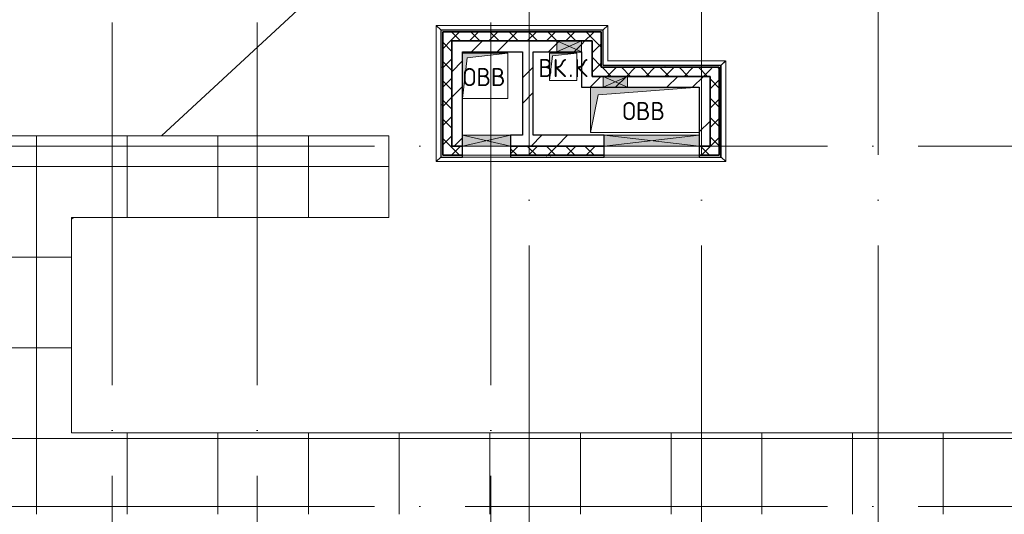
# Model space of a CAD drawing. Header units: millimetres. Extents: x -30540 to 143646, y -11730 to 123410.
# Tile 4 of 114: x -6186 to 4676, y 32164 to 37620. Entities that reach past the tile are written whole.
import ezdxf

# ---------------------------------------------------------------- set-up
doc = ezdxf.new("R2010")
doc.units = ezdxf.units.MM
doc.linetypes.add('ADSK_Линия сетки', pattern=[5000, 4000, -500, 0, -500])
for name, color, linetype, lineweight in [('A-____-NOTE-TEXT', 7, 'Continuous', 18), ('A-GENM-____-OTLN', 7, 'Continuous', 18), ('A-GLAZ-____-MCUT', 7, 'Continuous', 9), ('A-GLAZ-____-OTLN', 7, 'Continuous', 18), ('A-ROOF-____-OTLN', 7, 'Continuous', 18), ('A-ROOF-____-PATT', 7, 'Continuous', 18), ('A-WALL-____-MCUT', 7, 'Continuous', 40), ('A-WALL-____-OTLN', 7, 'Continuous', 18), ('A-WALL-____-PATT', 7, 'Continuous', 40), ('I-WALL-____-MCUT', 7, 'Continuous', 40), ('I-WALL-____-OTLN', 7, 'Continuous', 18), ('M-EQPM-____-OTLN', 7, 'Continuous', 18), ('S-GRID-____-OTLN', 7, 'Continuous', 9)]:
    doc.layers.add(name, color=color, linetype=linetype, lineweight=lineweight)
doc.styles.add('GOST Common', font='GOST_Common.ttf', dxfattribs={"height": 200})
pattern_1 = [(45, (0, 0), (-424.264, 424.264), []), (45, (0, 282.8), (-424.264, 424.264), [])]
pattern_2 = [(45, (0, 0), (-106.066, 106.066), []), (135, (0, 0), (-106.066, -106.066), [])]
pattern_3 = [(0, (0, 0), (406.4, 101.6), [6.706, -298.094, 6.706, -298.094, -1625.6]), (0, (0, 0), (406.4, 101.6), [-609.6, 6.706, -602.894, 6.706, -298.094, -711.2]), (0, (0, 0), (406.4, 101.6), [-1524, 6.706, -196.494, 6.706, -501.294]), (120, (152.4, 50.8), (-291.18818, 301.15272), [6.706, -298.094, 6.706, -298.094, -1625.6]), (120, (152.4, 50.8), (-291.18818, 301.15272), [-609.6, 6.706, -602.894, 6.706, -298.094, -711.2]), (120, (152.4, 50.8), (-291.18818, 301.15272), [-1524, 6.706, -196.494, 6.706, -501.294]), (240, (203.2, 254), (-115.21182, -402.75272), [6.706, -298.094, 6.706, -298.094, -1625.6]), (240, (203.2, 254), (-115.21182, -402.75272), [-609.6, 6.706, -602.894, 6.706, -298.094, -711.2]), (240, (203.2, 254), (-115.21182, -402.75272), [-1524, 6.706, -196.494, 6.706, -501.294])]

# ---------------------------------------------------------------- blocks, each defined once
blk = doc.blocks.new('АР_Отверстие прямоугольное - ОВВ-7469428-Кровля')
at = {"layer": 'A-GLAZ-____-OTLN', "lineweight": 13, "true_color": 0xf9f9f9}
blk.add_hatch(color=7, dxfattribs=at).paths.add_polyline_path([(650, -60), (650, 60), (-400, 60), (-400, -60), (542, -60)])
at = {"layer": 'A-GLAZ-____-MCUT', "color": 254, "lineweight": 15, "true_color": 0xcccccc}
for p, q in [((-400, 60), (-400, -60)), ((650, 60), (650, -60))]:
    blk.add_line(p, q, dxfattribs=at)
at = {"layer": 'A-GLAZ-____-OTLN', "color": 254, "lineweight": 5, "true_color": 0xcccccc}
for p, q in [((650, 60), (-400, -60)), ((-400, 60), (650, -60))]:
    blk.add_line(p, q, dxfattribs=at)
at = {"layer": 'A-GLAZ-____-OTLN', "color": 254, "lineweight": 13, "true_color": 0xcccccc}
for p, q in [((650, 60), (-400, 60)), ((-400, 60), (-400, -60)), ((650, -60), (650, 60)), ((-400, -60), (650, -60))]:
    blk.add_line(p, q, dxfattribs=at)
blk = doc.blocks.new('АР_Отверстие прямоугольное - ОВВ-7440761-Кровля')
at = {"layer": 'A-GLAZ-____-OTLN', "lineweight": 13, "true_color": 0xf9f9f9}
blk.add_hatch(color=7, dxfattribs=at).paths.add_polyline_path([(390, -60), (390, 60), (-140, 60), (-140, -60), (318, -60)])
at = {"layer": 'A-GLAZ-____-MCUT', "color": 254, "lineweight": 15, "true_color": 0xcccccc}
for p, q in [((-140, 60), (-140, -60)), ((390, 60), (390, -60))]:
    blk.add_line(p, q, dxfattribs=at)
at = {"layer": 'A-GLAZ-____-OTLN', "color": 254, "lineweight": 5, "true_color": 0xcccccc}
for p, q in [((390, 60), (-140, -60)), ((-140, 60), (390, -60))]:
    blk.add_line(p, q, dxfattribs=at)
at = {"layer": 'A-GLAZ-____-OTLN', "color": 254, "lineweight": 13, "true_color": 0xcccccc}
for p, q in [((390, 60), (-140, 60)), ((-140, 60), (-140, -60)), ((390, -60), (390, 60)), ((-140, -60), (390, -60))]:
    blk.add_line(p, q, dxfattribs=at)
blk = doc.blocks.new('АР_Отверстие прямоугольное - ОВВ-9114725-Кровля')
at = {"layer": 'A-GLAZ-____-OTLN', "lineweight": 13, "true_color": 0xf9f9f9}
blk.add_hatch(color=7, dxfattribs=at).paths.add_polyline_path([(260, 60), (-10, 60), (-10, -60), (260, -60)])
at = {"layer": 'A-GLAZ-____-MCUT', "color": 254, "lineweight": 15, "true_color": 0xcccccc}
for p, q in [((-10, 60), (-10, -60)), ((260, 60), (260, -60))]:
    blk.add_line(p, q, dxfattribs=at)
at = {"layer": 'A-GLAZ-____-OTLN', "color": 254, "lineweight": 5, "true_color": 0xcccccc}
for p, q in [((260, 60), (-10, -60)), ((-10, 60), (260, -60))]:
    blk.add_line(p, q, dxfattribs=at)
at = {"layer": 'A-GLAZ-____-OTLN', "color": 254, "lineweight": 13, "true_color": 0xcccccc}
for p, q in [((260, 60), (-10, 60)), ((-10, 60), (-10, -60)), ((260, -60), (260, 60)), ((-10, -60), (260, -60))]:
    blk.add_line(p, q, dxfattribs=at)
blk = doc.blocks.new('АР_Отверстие прямоугольное - ВК-8884799-Кровля')
at = {"layer": 'A-GLAZ-____-OTLN', "lineweight": 13, "true_color": 0xf9f9f9}
blk.add_hatch(color=7, dxfattribs=at).paths.add_polyline_path([(197, 60), (-10, 60), (-10, -60), (260, -60), (260, 60)])
at = {"layer": 'A-GLAZ-____-MCUT', "color": 254, "lineweight": 15, "true_color": 0xcccccc}
for p, q in [((-10, 60), (-10, -60)), ((260, 60), (260, -60))]:
    blk.add_line(p, q, dxfattribs=at)
at = {"layer": 'A-GLAZ-____-OTLN', "color": 254, "lineweight": 5, "true_color": 0xcccccc}
for p, q in [((260, 60), (-10, -60)), ((-10, 60), (260, -60))]:
    blk.add_line(p, q, dxfattribs=at)
at = {"layer": 'A-GLAZ-____-OTLN', "color": 254, "lineweight": 13, "true_color": 0xcccccc}
for p, q in [((260, 60), (-10, 60)), ((-10, 60), (-10, -60)), ((260, -60), (260, 60)), ((-10, -60), (260, -60))]:
    blk.add_line(p, q, dxfattribs=at)
blk = doc.blocks.new('_GM_Dt-St-D_Фартук гнутый из оцинкованной стали_Пристенный_Тип 1__c-верхняя кромка с отгибом_ - ФС-1_3_50х70У100-1_5_t__RAL7016-8063885-Кровля')
at = {"layer": 'A-GENM-____-OTLN', "color": 254, "lineweight": 13, "true_color": 0xcccccc}
for p, q in [((50, 1), (50, 0)), ((1453, 0), (50, 0)), ((1453, 0), (1453, 1)), ((1453, 0), (1503, -50)), ((0, -50), (50, 0)), ((1503, -50), (0, -50))]:
    blk.add_line(p, q, dxfattribs=at)
blk = doc.blocks.new('_GM_Dt-St-D_Фартук гнутый из оцинкованной стали_Пристенный_Тип 1__c-верхняя кромка с отгибом_ - ФС-1_3_50х70У100-1_5_t__RAL7016-8063329-Кровля')
at = {"layer": 'A-GENM-____-OTLN', "color": 254, "lineweight": 13, "true_color": 0xcccccc}
for p, q in [((0, 50), (1893, 50)), ((50, 0), (0, 50)), ((50, 0), (1843, 0)), ((50, 0), (50, -1.5)), ((1893, 50), (1843, 0)), ((1843, -1.5), (1843, 0))]:
    blk.add_line(p, q, dxfattribs=at)
blk = doc.blocks.new('_GM_Dt-St-D_Фартук гнутый из оцинкованной стали_Пристенный_Тип 1__c-верхняя кромка с отгибом_ - ФС-1_3_50х70У100-1_5_t__RAL7016-8063500-Кровля')
at = {"layer": 'A-GENM-____-OTLN', "color": 254, "lineweight": 13, "true_color": 0xcccccc}
for p, q in [((391.5, 0), (0, 0)), ((391.5, 0), (391.5, 1.5)), ((391.5, 0), (441.5, -50)), ((441.5, -50), (50, -50))]:
    blk.add_line(p, q, dxfattribs=at)
blk = doc.blocks.new('_GM_Dt-St-D_Фартук гнутый из оцинкованной стали_Пристенный_Тип 1__c-верхняя кромка с отгибом_ - ФС-1_3_50х70У100-1_5_t__RAL7016-8063630-Кровля')
at = {"layer": 'A-GENM-____-OTLN', "color": 254, "lineweight": 13, "true_color": 0xcccccc}
for p, q in [((0, 0), (1301.5, 0)), ((50, 50), (1351.5, 50)), ((1351.5, 50), (1301.5, 0)), ((1301.5, -1.5), (1301.5, 0))]:
    blk.add_line(p, q, dxfattribs=at)
blk = doc.blocks.new('_GM_Dt-St-D_Фартук гнутый из оцинкованной стали_Пристенный_Тип 1__c-верхняя кромка с отгибом_ - ФС-1_3_50х70У100-1_5_t__RAL7016-8063882-Кровля')
at = {"layer": 'A-GENM-____-OTLN', "color": 254, "lineweight": 13, "true_color": 0xcccccc}
for p, q in [((0, -50), (50, 0)), ((50, 1), (50, 0)), ((1063, 0), (50, 0)), ((1063, 0), (1063, 1)), ((1113, -50), (0, -50)), ((1063, 0), (1113, -50))]:
    blk.add_line(p, q, dxfattribs=at)
blk = doc.blocks.new('_GM_Dt-St-D_Фартук гнутый из оцинкованной стали_Пристенный_Тип 1__c-верхняя кромка с отгибом_ - ФС-1_3_50х70У100-1_5_t__RAL7016-8063888-Кровля')
at = {"layer": 'A-GENM-____-OTLN', "color": 254, "lineweight": 13, "true_color": 0xcccccc}
for p, q in [((50, 1.5), (50, 0)), ((3143, 0), (50, 0)), ((3143, 0), (3143, 1.5)), ((3143, 0), (3193, -50)), ((0, -50), (50, 0)), ((3193, -50), (0, -50))]:
    blk.add_line(p, q, dxfattribs=at)
blk = doc.blocks.new('АР_Канал вертикальный прямоугольный - ВК_К-7548682-Кровля')
at = {"layer": 'M-EQPM-____-OTLN', "lineweight": 13, "true_color": 0xe2e2e2}
blk.add_hatch(color=254, dxfattribs=at).paths.add_polyline_path([(-150, -150), (-120, 120), (150, 150), (-150, 150), (-150, 65)])
at = {"layer": 'M-EQPM-____-OTLN', "color": 253, "lineweight": 13, "true_color": 0xaaaaaa}
for p, q in [((150, 150), (-150, 150)), ((-150, 150), (-150, -150)), ((150, 150), (-150, 150)), ((-150, 150), (-150, -150)), ((-150, -150), (-150, 150)), ((-150, 150), (150, 150)), ((-150, -150), (-120, 120)), ((-150, -150), (-120, 120)), ((-120, 120), (150, 150)), ((-120, 120), (150, 150)), ((150, -150), (150, 150)), ((150, 150), (150, -150)), ((-150, -150), (150, -150)), ((150, -150), (-150, -150))]:
    blk.add_line(p, q, dxfattribs=at)
blk = doc.blocks.new('АР_Канал вертикальный прямоугольный - ОВВ-5078262-Кровля')
at = {"layer": 'M-EQPM-____-OTLN', "lineweight": 13, "true_color": 0xe2e2e2}
blk.add_hatch(color=254, dxfattribs=at).paths.add_polyline_path([(-600, -250), (-515, 165), (600, 250), (-600, 250), (-600, 152)])
at = {"layer": 'M-EQPM-____-OTLN', "color": 253, "lineweight": 13, "true_color": 0xaaaaaa}
for p, q in [((600, 250), (-600, 250)), ((-600, 250), (-600, -250)), ((600, 250), (-600, 250)), ((-600, 250), (-600, -250)), ((-600, -250), (-600, 250)), ((-600, 250), (600, 250)), ((-515, 165), (600, 250)), ((-515, 165), (600, 250)), ((600, -250), (600, 250)), ((600, 250), (600, -250)), ((-600, -250), (-515, 165)), ((-600, -250), (-515, 165)), ((-600, -250), (600, -250)), ((600, -250), (-600, -250))]:
    blk.add_line(p, q, dxfattribs=at)
blk = doc.blocks.new('АР_Канал вертикальный прямоугольный - ОВВ-7537717-Кровля')
at = {"layer": 'M-EQPM-____-OTLN', "lineweight": 13, "true_color": 0xe2e2e2}
blk.add_hatch(color=254, dxfattribs=at).paths.add_polyline_path([(-250, -250), (-200, 200), (250, 250), (-250, 250), (-250, -223)])
at = {"layer": 'M-EQPM-____-OTLN', "color": 253, "lineweight": 13, "true_color": 0xaaaaaa}
for p, q in [((250, 250), (-250, 250)), ((-250, 250), (-250, -250)), ((250, 250), (-250, 250)), ((-250, 250), (-250, -250)), ((-250, -250), (-250, 250)), ((-250, 250), (250, 250)), ((-200, 200), (250, 250)), ((-200, 200), (250, 250)), ((250, -250), (250, 250)), ((250, 250), (250, -250)), ((-250, -250), (-200, 200)), ((-250, -250), (-200, 200)), ((-250, -250), (250, -250)), ((250, -250), (-250, -250))]:
    blk.add_line(p, q, dxfattribs=at)
blk = doc.blocks.new('Наметкина 10_РД_АР_К1_отсоединено_rvt-1-Кровля')
at = {"layer": 'A-ROOF-____-PATT', "lineweight": 5, "true_color": 0xe4e4e4}
h = blk.add_hatch(dxfattribs=at)
h.set_pattern_fill('FP_6', color=254, style=0, pattern_type=2)
h.set_pattern_definition([(0, (0, 0), (0, 1000), []), (90, (0, 0), (-1000, 6e-14), [])])
h.paths.add_polyline_path([(3246, 32164), (8725, 32164), (8725, 43350), (935, 43350), (935, 54289), (-1645, 54289), (-1645, 60150), (-465, 60150), (-465, 69650), (1014, 69650), (1012, 81279), (-1636, 81279), (-1636, 86642), (-565, 86642), (-565, 91950), (655, 91950), (655, 88074), (1555, 88074), (1555, 91850), (4135, 91850), (4135, 88074), (5035, 88074), (5035, 92950), (-11845, 92950), (-11845, 87234), (-10945, 87234), (-10945, 91950), (-8945, 91950), (-8945, 89950), (-8965, 89950), (-8965, 81980), (-13265, 81980), (-13265, 80980), (-7965, 80980), (-7965, 86374), (-6115, 86374), (-6115, 91950), (-1665, 91950), (-1665, 87470), (-2465, 87470), (-2465, 85540), (-4939, 85540), (-4939, 83314), (-4582, 83520), (-4577, 83511), (-4939, 83302), (-4939, 83172), (-3444, 83172), (-4032, 83511), (-4027, 83520), (-3424, 83172), (-2708, 83170), (-2708, 79972), (114, 79972), (114, 79650), (135, 79650), (114, 79648), (114, 72890), (-2635, 72890), (-2635, 77050), (-12365, 77050), (-12365, 60150), (-2645, 60150), (-2645, 56442), (-2423, 56440), (-2423, 55269), (-2645, 55269), (-2645, 54289), (-3225, 54289), (-3224, 49542), (-2225, 49542), (-2225, 53389), (-165, 53389), (-165, 43954), (-5125, 43954), (-5123, 43432), (-5073, 43432), (-5073, 41669), (-5125, 41669), (-5125, 40650), (-3750, 40650), (-3750, 42500), (-3326, 42500), (-3305, 42522), (5457, 42522), (5457, 42500), (7825, 42500), (7825, 33064), (-5615, 33064), (-5615, 35439), (-2115, 35439), (-2115, 36339), (-6515, 36339), (-6515, 33064), (-11465, 33064), (-11465, 38677), (-8115, 38677), (-8115, 39950), (-11065, 39950), (-11063, 41950), (-8115, 41949), (-8115, 46109), (-5125, 46109), (-5125, 43980), (-4215, 43980), (-4215, 47209), (-6206, 47209), (-6206, 47964), (-9015, 47964), (-9016, 42949), (-11465, 42949), (-11465, 55136), (-12365, 55136), (-12365, 32164), (-4929, 32164)])
h.paths.add_polyline_path([(-9016, 61050), (-11465, 61050), (-11465, 66650), (-8065, 66650), (-8065, 71650), (-8965, 71650), (-8965, 67650), (-11465, 67650), (-11465, 76050), (-3635, 76050), (-3635, 71890), (-1465, 71890), (-1465, 61050), (-4929, 61050)])
at = {"layer": 'A-WALL-____-PATT', "lineweight": 5, "true_color": 0xcccccc}
h = blk.add_hatch(dxfattribs=at)
h.set_pattern_fill('FP_8', color=254, style=0, pattern_type=2)
h.set_pattern_definition(pattern_3)
h.paths.add_polyline_path([(250, 37485), (250, 37505), (-1540, 37505), (-1540, 37485), (230, 37485)])
h = blk.add_hatch(dxfattribs=at)
h.set_pattern_fill('FP_8', color=254, style=0, pattern_type=2)
h.set_pattern_definition(pattern_3)
h.paths.add_polyline_path([(-1520, 36125), (-1520, 37485), (-1540, 37485), (-1540, 36125)])
h = blk.add_hatch(dxfattribs=at)
h.set_pattern_fill('FP_3', color=254, style=0, pattern_type=2)
h.set_pattern_definition(pattern_2)
h.paths.add_polyline_path([(-1420, 36225), (-1420, 37485), (-1520, 37485), (-1520, 36225)])
h = blk.add_hatch(dxfattribs=at)
h.set_pattern_fill('FP_3', color=254, style=0, pattern_type=2)
h.set_pattern_definition(pattern_2)
h.paths.add_polyline_path([(130, 37385), (130, 37485), (-1420, 37485), (-1420, 37385), (10, 37385)])
h = blk.add_hatch(dxfattribs=at)
h.set_pattern_fill('FP_3', color=254, style=0, pattern_type=2)
h.set_pattern_definition(pattern_2)
h.paths.add_polyline_path([(180, 37095), (230, 37095), (230, 37485), (130, 37485), (130, 37095)])
h = blk.add_hatch(dxfattribs=at)
h.set_pattern_fill('FP_2', color=254, style=0, pattern_type=2)
h.set_pattern_definition(pattern_1)
h.paths.add_polyline_path([(-1300, 36345), (-1300, 37385), (-1420, 37385), (-1420, 36345)])
h = blk.add_hatch(dxfattribs=at)
h.set_pattern_fill('FP_2', color=254, style=0, pattern_type=2)
h.set_pattern_definition(pattern_1)
h.paths.add_polyline_path([(10, 37265), (10, 37385), (-1300, 37385), (-1300, 37265), (-260, 37265)])
h = blk.add_hatch(dxfattribs=at)
h.set_pattern_fill('FP_2', color=254, style=0, pattern_type=2)
h.set_pattern_definition(pattern_1)
h.paths.add_polyline_path([(110, 36875), (130, 36875), (130, 37385), (10, 37385), (10, 36875)])
h = blk.add_hatch(dxfattribs=at)
h.set_pattern_fill('FP_2', color=254, style=0, pattern_type=2)
h.set_pattern_definition(pattern_1)
h.paths.add_polyline_path([(-520, 36345), (-520, 37265), (-640, 37265), (-640, 36345)])
h = blk.add_hatch(dxfattribs=at)
h.set_pattern_fill('FP_3', color=254, style=0, pattern_type=2)
h.set_pattern_definition(pattern_2)
h.paths.add_polyline_path([(1430, 36995), (1430, 37095), (130, 37095), (130, 36995), (1202, 36995)])
h = blk.add_hatch(dxfattribs=at)
h.set_pattern_fill('FP_8', color=254, style=0, pattern_type=2)
h.set_pattern_definition(pattern_3)
h.paths.add_polyline_path([(1530, 37095), (1550, 37095), (1550, 37115), (230, 37115), (230, 37095), (1202, 37095)])
h = blk.add_hatch(dxfattribs=at)
h.set_pattern_fill('FP_3', color=254, style=0, pattern_type=2)
h.set_pattern_definition(pattern_2)
h.paths.add_polyline_path([(1530, 36125), (1530, 37095), (1430, 37095), (1430, 36125)])
h = blk.add_hatch(dxfattribs=at)
h.set_pattern_fill('FP_8', color=254, style=0, pattern_type=2)
h.set_pattern_definition(pattern_3)
h.paths.add_polyline_path([(1550, 36105), (1550, 37095), (1530, 37095), (1530, 36105)])
h = blk.add_hatch(dxfattribs=at)
h.set_pattern_fill('FP_2', color=254, style=0, pattern_type=2)
h.set_pattern_definition(pattern_1)
h.paths.add_polyline_path([(1430, 36875), (1430, 36995), (130, 36995), (130, 36875), (1310, 36875)])
h = blk.add_hatch(dxfattribs=at)
h.set_pattern_fill('FP_2', color=254, style=0, pattern_type=2)
h.set_pattern_definition(pattern_1)
h.paths.add_polyline_path([(1430, 36345), (1430, 36875), (1310, 36875), (1310, 36345)])
h = blk.add_hatch(dxfattribs=at)
h.set_pattern_fill('FP_2', color=254, style=0, pattern_type=2)
h.set_pattern_definition(pattern_1)
h.paths.add_polyline_path([(1430, 36225), (1430, 36345), (1310, 36345), (1310, 36225)])
h.paths.add_polyline_path([(260, 36225), (260, 36345), (-770, 36345), (-770, 36225)])
h.paths.add_polyline_path([(-1300, 36225), (-1300, 36345), (-1420, 36345), (-1420, 36225)])
h = blk.add_hatch(dxfattribs=at)
h.set_pattern_fill('FP_3', color=254, style=0, pattern_type=2)
h.set_pattern_definition(pattern_2)
h.paths.add_polyline_path([(1430, 36125), (1430, 36225), (1310, 36225), (1310, 36125)])
h.paths.add_polyline_path([(260, 36125), (260, 36225), (-770, 36225), (-770, 36125)])
h.paths.add_polyline_path([(-1300, 36125), (-1300, 36225), (-1520, 36225), (-1520, 36125)])
h = blk.add_hatch(dxfattribs=at)
h.set_pattern_fill('FP_8', color=254, style=0, pattern_type=2)
h.set_pattern_definition(pattern_3)
h.paths.add_polyline_path([(1530, 36105), (1530, 36125), (1310, 36125), (1310, 36105)])
h.paths.add_polyline_path([(-1540, 36105), (-1300, 36105), (-1300, 36125), (-1540, 36125)])
h.paths.add_polyline_path([(-770, 36105), (260, 36105), (260, 36125), (-770, 36125)])
at = {"layer": 'A-ROOF-____-OTLN', "color": 254, "lineweight": 13, "true_color": 0xcccccc}
for p, q in [((-4621, 36339), (-2945, 37890)), ((-2115, 36339), (-6515, 36339)), ((-2115, 35439), (-2115, 36339)), ((-5615, 33064), (-5615, 35439)), ((-5615, 35439), (-2115, 35439)), ((-5615, 35420), (-5594, 35439)), ((7825, 33064), (-5615, 33064))]:
    blk.add_line(p, q, dxfattribs=at)
at = {"layer": 'A-WALL-____-MCUT', "color": 254, "lineweight": 30, "true_color": 0xcccccc}
for p, q in [((-260, 37505), (-1540, 37505)), ((-1540, 37505), (-1540, 37485)), ((-1540, 37485), (-1540, 36125)), ((-1520, 37485), (-1520, 36225)), ((-1420, 37485), (-1520, 37485)), ((-1520, 37485), (-260, 37485)), ((-1520, 36125), (-1520, 37485)), ((-260, 37485), (-1420, 37485)), ((10, 37505), (-260, 37505)), ((10, 37485), (-260, 37485)), ((-260, 37485), (10, 37485)), ((250, 37505), (10, 37505)), ((130, 37485), (10, 37485)), ((10, 37485), (230, 37485)), ((230, 37485), (130, 37485)), ((230, 37095), (230, 37485)), ((230, 37485), (230, 37115)), ((250, 37485), (250, 37505)), ((250, 37115), (250, 37485)), ((-1420, 36225), (-1420, 37385)), ((-1420, 37385), (-260, 37385)), ((-260, 37385), (10, 37385)), ((10, 37385), (130, 37385)), ((130, 37385), (130, 37095)), ((130, 37095), (130, 36995)), ((230, 37115), (230, 37095)), ((1430, 37095), (230, 37095)), ((230, 37095), (1530, 37095)), ((1550, 37115), (250, 37115)), ((1530, 37095), (1430, 37095)), ((1530, 36125), (1530, 37095)), ((1530, 37095), (1530, 36125)), ((1550, 37095), (1550, 37115)), ((1550, 36105), (1550, 37095)), ((130, 36995), (250, 36995)), ((250, 36995), (520, 36995)), ((520, 36995), (1430, 36995)), ((1430, 36995), (1430, 36225)), ((-1520, 36225), (-1520, 36125)), ((-1300, 36225), (-1420, 36225)), ((-1300, 36125), (-1300, 36225)), ((260, 36225), (-770, 36225)), ((-770, 36225), (-770, 36125)), ((260, 36125), (260, 36225)), ((1430, 36225), (1310, 36225)), ((1310, 36225), (1310, 36125)), ((-1540, 36125), (-1540, 36105)), ((-1540, 36105), (-1300, 36105)), ((-1520, 36125), (-1300, 36125)), ((-1300, 36125), (-1520, 36125)), ((-1300, 36105), (-1300, 36125)), ((-770, 36125), (260, 36125)), ((260, 36125), (-770, 36125)), ((-770, 36125), (-770, 36105)), ((-770, 36105), (260, 36105)), ((260, 36105), (260, 36125)), ((1310, 36125), (1430, 36125)), ((1530, 36125), (1310, 36125)), ((1310, 36125), (1310, 36105)), ((1310, 36105), (1530, 36105)), ((1430, 36125), (1530, 36125)), ((1530, 36105), (1550, 36105))]:
    blk.add_line(p, q, dxfattribs=at)
at = {"layer": 'A-WALL-____-OTLN', "color": 254, "lineweight": 13, "true_color": 0xcccccc}
for p, q in [((-1300, 36225), (-1300, 36125)), ((-1300, 36225), (-770, 36225)), ((260, 36225), (260, 36125)), ((260, 36225), (1310, 36225)), ((1310, 36225), (1310, 36125)), ((-770, 36125), (-1300, 36125)), ((-1300, 36125), (-770, 36125)), ((-770, 36105), (-1300, 36105)), ((1310, 36125), (260, 36125)), ((260, 36125), (1310, 36125)), ((1310, 36105), (260, 36105))]:
    blk.add_line(p, q, dxfattribs=at)
at = {"layer": 'I-WALL-____-MCUT', "color": 254, "lineweight": 30, "true_color": 0xcccccc}
for p, q in [((-1420, 37385), (-1420, 36345)), ((-1300, 37385), (-1420, 37385)), ((-260, 37385), (-1300, 37385)), ((10, 37385), (-260, 37385)), ((130, 37385), (10, 37385)), ((130, 36995), (130, 37385)), ((-1300, 36345), (-1300, 37265)), ((-1300, 37265), (-640, 37265)), ((-640, 37265), (-640, 36345)), ((-520, 37265), (-260, 37265)), ((-520, 36345), (-520, 37265)), ((-260, 37265), (10, 37265)), ((10, 37265), (10, 36875)), ((250, 36995), (130, 36995)), ((520, 36995), (250, 36995)), ((1430, 36995), (520, 36995)), ((1430, 36875), (1430, 36995)), ((10, 36875), (130, 36875)), ((130, 36875), (250, 36875)), ((250, 36875), (520, 36875)), ((520, 36875), (1310, 36875)), ((1310, 36875), (1310, 36345)), ((1430, 36345), (1430, 36875)), ((-1420, 36345), (-1420, 36225)), ((-1300, 36225), (-1300, 36345)), ((-640, 36345), (-770, 36345)), ((-770, 36345), (-770, 36225)), ((260, 36345), (-520, 36345)), ((260, 36225), (260, 36345)), ((1310, 36345), (1310, 36225)), ((1430, 36225), (1430, 36345)), ((-1420, 36225), (-1300, 36225)), ((-770, 36225), (260, 36225)), ((1310, 36225), (1430, 36225))]:
    blk.add_line(p, q, dxfattribs=at)
at = {"layer": 'I-WALL-____-OTLN', "color": 254, "lineweight": 13, "true_color": 0xcccccc}
for p, q in [((-1300, 36345), (-1300, 36225)), ((-1300, 36345), (-770, 36345)), ((-770, 36225), (-770, 36345)), ((260, 36345), (260, 36225)), ((260, 36345), (1310, 36345)), ((1310, 36225), (1310, 36345)), ((-770, 36225), (-1300, 36225)), ((1310, 36225), (260, 36225))]:
    blk.add_line(p, q, dxfattribs=at)
at = {"layer": 'A-GENM-____-OTLN', "color": 254, "lineweight": 13, "true_color": 0xe5e5e5}
for name, p, rotation in [('_GM_Dt-St-D_Фартук гнутый из оцинкованной стали_Пристенный_Тип 1__c-верхняя кромка с отгибом_ - ФС-1_3_50х70У100-1_5_t__RAL7016-8063885-Кровля', (-1541, 37557), 270), ('_GM_Dt-St-D_Фартук гнутый из оцинкованной стали_Пристенный_Тип 1__c-верхняя кромка с отгибом_ - ФС-1_3_50х70У100-1_5_t__RAL7016-8063500-Кровля', (252, 37115), 90), ('_GM_Dt-St-D_Фартук гнутый из оцинкованной стали_Пристенный_Тип 1__c-верхняя кромка с отгибом_ - ФС-1_3_50х70У100-1_5_t__RAL7016-8063882-Кровля', (1552, 36054), 90)]:
    blk.add_blockref(name, p, dxfattribs=dict(at, rotation=rotation))
for name, p in [('_GM_Dt-St-D_Фартук гнутый из оцинкованной стали_Пристенный_Тип 1__c-верхняя кромка с отгибом_ - ФС-1_3_50х70У100-1_5_t__RAL7016-8063329-Кровля', (-1591, 37507)), ('_GM_Dt-St-D_Фартук гнутый из оцинкованной стали_Пристенный_Тип 1__c-верхняя кромка с отгибом_ - ФС-1_3_50х70У100-1_5_t__RAL7016-8063630-Кровля', (250, 37117)), ('_GM_Dt-St-D_Фартук гнутый из оцинкованной стали_Пристенный_Тип 1__c-верхняя кромка с отгибом_ - ФС-1_3_50х70У100-1_5_t__RAL7016-8063888-Кровля', (-1591, 36104))]:
    blk.add_blockref(name, p, dxfattribs=at)
at = {"layer": 'A-GLAZ-____-OTLN', "color": 254, "lineweight": 13, "true_color": 0xe5e5e5}
for name, p in [('АР_Отверстие прямоугольное - ВК-8884799-Кровля', (-250, 37325)), ('АР_Отверстие прямоугольное - ОВВ-7440761-Кровля', (-1160, 36285)), ('АР_Отверстие прямоугольное - ОВВ-7469428-Кровля', (660, 36285))]:
    blk.add_blockref(name, p, dxfattribs=at)
at = {"layer": 'A-GLAZ-____-OTLN', "color": 254, "lineweight": 13, "true_color": 0xe5e5e5, "rotation": 180}
blk.add_blockref('АР_Отверстие прямоугольное - ОВВ-9114725-Кровля', (510, 36935), dxfattribs=at)
at = {"layer": 'M-EQPM-____-OTLN', "color": 253, "lineweight": 5, "true_color": 0xaaaaaa}
for name, p in [('АР_Канал вертикальный прямоугольный - ОВВ-7537717-Кровля', (-1050, 37000)), ('АР_Канал вертикальный прямоугольный - ВК_К-7548682-Кровля', (-190, 37100)), ('АР_Канал вертикальный прямоугольный - ОВВ-5078262-Кровля', (710, 36625))]:
    blk.add_blockref(name, p, dxfattribs=at)
at = {"layer": 'A-____-NOTE-TEXT', "color": 253, "lineweight": 5, "true_color": 0xaaaaaa, "char_height": 200, "attachment_point": 1, "style": 'GOST Common'}
for s, insert, width in [('ВК', (-465, 37187), 400.84), ('\\fGOST Common|b0|i0|c204|p34|;К', (-68, 37187), 192.4), ('ОВВ', (-1298, 37087), 609.28), ('\\fGOST Common|b0|i0|c204|p34|;.', (-134, 37187), 80.17), ('ОВВ', (462, 36712), 609.28)]:
    blk.add_mtext(s, dxfattribs=dict(at, insert=insert, width=width))

msp = doc.modelspace()

# ---------------------------------------------------------------- linework, layer by layer
at = {"layer": 'S-GRID-____-OTLN', "color": 253, "linetype": 'ADSK_Линия сетки', "true_color": 0xaaaaaa}
for p, q in [((-5164.7, 23589.3), (-5164.7, 98105.9)), ((-989.7, 23589.3), (-989.7, 98105.9)), ((1335.3, 26129.3), (1335.3, 98105.9)), ((-3564.7, 23589.3), (-3564.7, 45894.3)), ((-564.7, 26129.3), (-564.7, 45894.3)), ((3285.3, 26129.3), (3285.3, 45894.3)), ((17726.8, 36225), (-28904.3, 36225)), ((17726.8, 32250), (-28904.3, 32250))]:
    msp.add_line(p, q, dxfattribs=at)

# ---------------------------------------------------------------- block references
at = {"lineweight": 5}
msp.add_blockref('Наметкина 10_РД_АР_К1_отсоединено_rvt-1-Кровля', (0, 0), dxfattribs=at)

doc.saveas('drawing.dxf')
